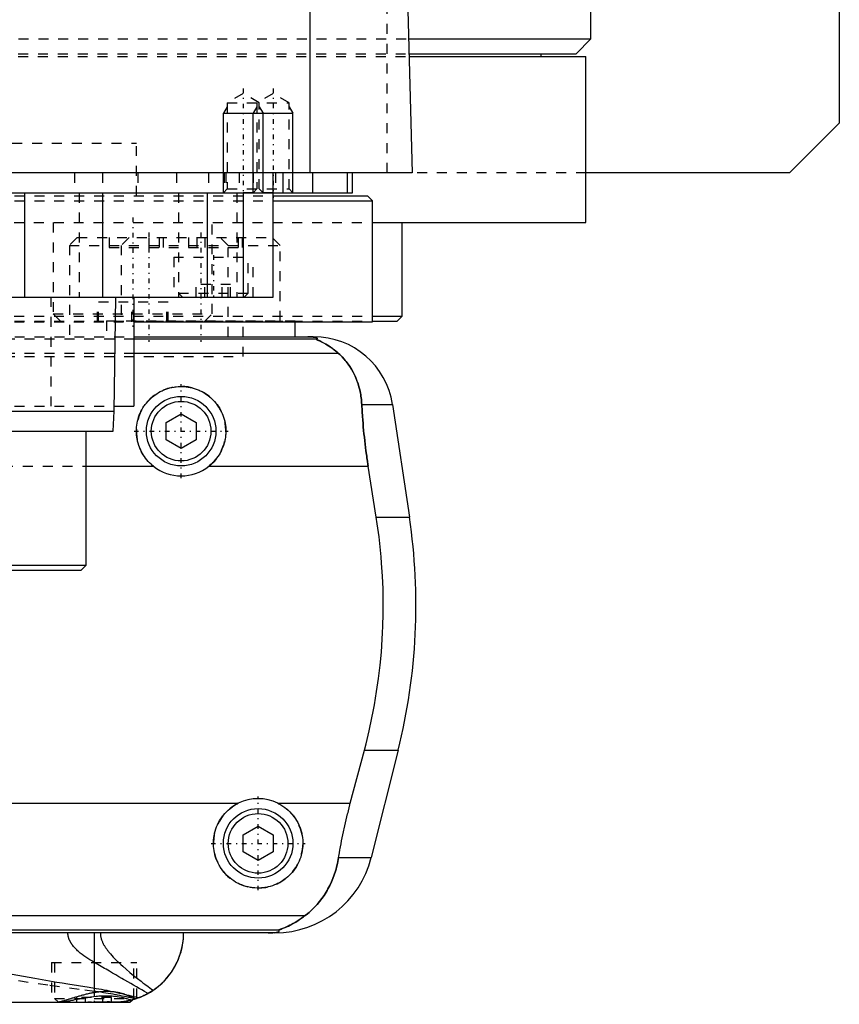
# Model space of a CAD drawing. Extents: x -105 to 105, y -104 to 484.
# Tile 5 of 10: x 22 to 105, y -67 to 32. Entities that reach past the tile are written whole.
import ezdxf

# ---------------------------------------------------------------- set-up
doc = ezdxf.new("R2010")
doc.units = 0
doc.linetypes.add('CENTER', pattern=[1.5, 0.45, -0.5, 0.05, -0.5])
doc.linetypes.add('DASHED', pattern=[2, 1, -1])
for name, color, linetype in [('AM_0', 7, 'CONTINUOUS'), ('AM_10', 7, 'CONTINUOUS'), ('AM_3', 7, 'DASHED'), ('AM_7', 7, 'CENTER')]:
    doc.layers.add(name, color=color, linetype=linetype)

msp = doc.modelspace()

# ---------------------------------------------------------------- linework, layer by layer
at = {"layer": 'AM_0', "color": 7, "linetype": 'CONTINUOUS'}
for p, q in [((105, 311.5), (105, 21.5)), ((80, 30), (80, 291.5)), ((51.744, 16.5), (51.744, 77.05)), ((60.5, 73.35), (62, 16.5)), ((61.611, 30), (80, 30)), ((78.5, 28.5), (80, 30)), ((61.652, 28.5), (78.5, 28.5)), ((61.661, 28.2), (79.5, 28.2)), ((75, 28.2), (75, 28.5)), ((79.5, 11.5), (79.5, 28.2)), ((105, 21.5), (100, 16.5)), ((62, 16.5), (-62, 16.5)), ((48, 4), (48, 16.5)), ((49, 16.5), (49, 14.5)), ((52, 14.5), (52, 16.5)), ((55.474, 16.5), (55.474, 14.5)), ((56, 14.5), (56, 16.5)), ((100, 16.5), (79.5, 16.5)), ((-56, 14.5), (56, 14.5)), ((23, 14.5), (23, 4)), ((30.85, 14.5), (30.85, 4)), ((41.361, 14.5), (41.361, 4)), ((45.003, 14.5), (45.003, 4)), ((48.014, 14.2), (57.5, 14.2)), ((58, 13.7), (57.5, 14.2)), ((48.014, 13.7), (58, 13.7)), ((58, 1.5), (58, 13.7)), ((58.063, 11.5), (79.5, 11.5)), ((61, 2.08), (61, 11.5)), ((-48, 4), (48, 4)), ((32, -7.5), (32.175, 4)), ((34, 4), (34, -7)), ((58.042, 2.08), (61, 2.08)), ((60.5, 1.58), (61, 2.08)), ((34.039, 1.5), (58, 1.5)), ((50.224, 0), (50.224, 1.5)), ((58.019, 1.58), (60.5, 1.58)), ((34, 0), (52.11, 0)), ((52.378, -0.254), (34, -0.254)), ((54.6, -1.693), (34, -1.693)), ((56.932, -6.813), (60.021, -6.813)), ((60.021, -6.813), (61.724, -18.159)), ((-32, -7.5), (32, -7.5)), ((31.9, -9.5), (32, -7.5)), ((32.008, -7), (34, -7)), ((37.25, -8.634), (38.75, -7.768)), ((38.75, -7.768), (40.25, -8.634)), ((37.25, -10.366), (37.25, -8.634)), ((40.25, -8.634), (40.25, -10.366)), ((-31.9, -9.5), (31.9, -9.5)), ((29.175, -23), (29.175, -9.5)), ((38.75, -11.232), (37.25, -10.366)), ((40.25, -10.366), (38.75, -11.232)), ((29.175, -13.032), (35.962, -13.032)), ((41.538, -13.032), (57.58, -13.032)), ((58.394, -18.159), (57.58, -13.032)), ((58.394, -18.159), (61.724, -18.159)), ((-29.175, -23), (29.175, -23)), ((-28.675, -23.5), (28.675, -23.5)), ((28.675, -23.5), (29.175, -23)), ((55.781, -46.968), (57.2, -41.616)), ((57.2, -41.616), (60.596, -41.616)), ((60.596, -41.616), (57.893, -52.426)), ((20, -46.968), (44.502, -46.968)), ((48.498, -46.968), (55.781, -46.968)), ((45, -50.134), (46.5, -49.268)), ((46.5, -49.268), (48, -50.134)), ((45, -51.866), (45, -50.134)), ((48, -50.134), (48, -51.866)), ((46.5, -52.732), (45, -51.866)), ((48, -51.866), (46.5, -52.732)), ((54.602, -52.426), (57.893, -52.426)), ((51.173, -58.307), (10, -58.307)), ((48.569, -59.746), (10, -59.746)), ((48.192, -60), (10.005, -60)), ((30.043, -65.574), (30.043, -60)), ((10.003, -67), (33.6, -67)), ((33.6, -67), (33.848, -66.752)), ((34.233, -66.634), (34.069, -66.687))]:
    msp.add_line(p, q, dxfattribs=at)
for points in [[(52.378, -0.254, 0), (52.391, -0.247, 0), (52.412, -0.231, 0), (52.43, -0.216, 0), (52.437, -0.209, 0), (52.443, -0.201, 0), (52.451, -0.186, 0), (52.454, -0.171, 0), (52.452, -0.157, 0), (52.445, -0.142, 0), (52.432, -0.128, 0), (52.423, -0.121, 0), (52.413, -0.113, 0), (52.386, -0.099, 0), (52.348, -0.084, 0), (52.298, -0.069, 0), (52.234, -0.053, 0), (52.189, -0.045, 0), (52.175, -0.043, 0), (52.16, -0.04, 0), (52.153, -0.039, 0), (52.145, -0.038, 0), (52.129, -0.036, 0), (52.113, -0.033, 0), (52.105, -0.032, 0), (52.096, -0.031, 0), (52.077, -0.029, 0), (52.057, -0.026, 0), (52.046, -0.025, 0), (52.035, -0.024, 0), (52.012, -0.022, 0), (51.988, -0.019, 0), (51.962, -0.017, 0), (51.934, -0.015, 0), (51.905, -0.013, 0), (51.89, -0.012, 0), (51.874, -0.011, 0), (51.842, -0.009, 0), (51.822, -0.008, 0), (51.816, -0.007, 0), (51.81, -0.007, 0), (51.807, -0.007, 0), (51.803, -0.007, 0), (51.797, -0.007, 0), (51.79, -0.006, 0), (51.784, -0.006, 0), (51.777, -0.006, 0), (51.77, -0.005, 0), (51.766, -0.005, 0), (51.763, -0.005, 0), (51.756, -0.005, 0), (51.748, -0.004, 0), (51.741, -0.004, 0), (51.734, -0.004, 0), (51.726, -0.004, 0), (51.723, -0.004, 0), (51.719, -0.003, 0), (51.712, -0.003, 0), (51.704, -0.003, 0), (51.697, -0.003, 0), (51.689, -0.003, 0), (51.682, -0.002, 0), (51.678, -0.002, 0), (51.674, -0.002, 0), (51.666, -0.002, 0), (51.657, -0.002, 0), (51.653, -0.002, 0), (51.649, -0.002, 0), (51.64, -0.001, 0), (51.631, -0.001, 0), (51.627, -0.001, 0), (51.623, -0.001, 0), (51.614, -0.001, 0), (51.605, -0.001, 0), (51.596, -0.001, 0), (51.587, -0.001, 0), (51.579, 0, 0), (51.574, 0, 0), (51.57, 0, 0), (51.562, 0, 0), (51.553, 0, 0), (51.544, 0, 0), (51.535, 0, 0), (51.525, 0, 0), (51.521, 0, 0), (51.516, 0, 0), (51.506, 0, 0), (51.497, 0, 0), (51.492, 0, 0)], [(54.6, -1.693, 0), (54.508, -1.609, 0), (54.325, -1.451, 0), (54.145, -1.305, 0), (54.057, -1.237, 0), (53.97, -1.172, 0), (53.799, -1.049, 0), (53.635, -0.938, 0), (53.477, -0.838, 0), (53.327, -0.748, 0), (53.184, -0.667, 0), (53.116, -0.63, 0), (53.051, -0.595, 0), (52.927, -0.531, 0), (52.812, -0.475, 0), (52.704, -0.424, 0), (52.644, -0.396, 0), (52.628, -0.389, 0), (52.612, -0.382, 0), (52.604, -0.378, 0), (52.596, -0.374, 0), (52.581, -0.367, 0), (52.566, -0.361, 0), (52.551, -0.354, 0), (52.537, -0.347, 0), (52.523, -0.341, 0), (52.516, -0.338, 0), (52.509, -0.335, 0), (52.496, -0.329, 0), (52.484, -0.323, 0), (52.478, -0.32, 0), (52.472, -0.317, 0), (52.46, -0.312, 0), (52.449, -0.307, 0), (52.444, -0.304, 0), (52.439, -0.302, 0), (52.429, -0.297, 0), (52.421, -0.292, 0), (52.412, -0.288, 0), (52.405, -0.284, 0), (52.398, -0.28, 0), (52.395, -0.278, 0), (52.392, -0.276, 0), (52.387, -0.272, 0), (52.383, -0.269, 0), (52.38, -0.266, 0), (52.377, -0.263, 0), (52.376, -0.261, 0), (52.375, -0.26, 0), (52.375, -0.259, 0), (52.376, -0.257, 0), (52.377, -0.255, 0), (52.378, -0.254, 0)], [(56.932, -6.813, 0), (56.922, -6.646, 0), (56.893, -6.315, 0), (56.85, -5.988, 0), (56.824, -5.825, 0), (56.795, -5.664, 0), (56.727, -5.345, 0), (56.647, -5.031, 0), (56.554, -4.722, 0), (56.448, -4.418, 0), (56.329, -4.121, 0), (56.266, -3.975, 0), (56.199, -3.83, 0), (56.056, -3.547, 0), (55.9, -3.271, 0), (55.733, -3.003, 0), (55.554, -2.744, 0), (55.363, -2.494, 0), (55.263, -2.372, 0), (55.16, -2.253, 0), (54.945, -2.021, 0), (54.718, -1.8, 0), (54.6, -1.693, 0)], [(35.962, -13.032, 0), (35.881, -12.967, 0), (35.726, -12.832, 0), (35.579, -12.693, 0), (35.508, -12.621, 0), (35.438, -12.547, 0), (35.303, -12.393, 0), (35.174, -12.231, 0), (35.051, -12.062, 0), (34.935, -11.886, 0), (34.827, -11.704, 0), (34.776, -11.611, 0), (34.727, -11.517, 0), (34.637, -11.325, 0), (34.555, -11.128, 0), (34.483, -10.929, 0), (34.42, -10.727, 0), (34.368, -10.523, 0), (34.345, -10.42, 0), (34.325, -10.318, 0), (34.292, -10.113, 0), (34.269, -9.909, 0), (34.261, -9.808, 0), (34.255, -9.707, 0), (34.25, -9.507, 0), (34.254, -9.308, 0), (34.259, -9.208, 0), (34.267, -9.108, 0), (34.289, -8.906, 0), (34.321, -8.704, 0), (34.362, -8.502, 0), (34.412, -8.302, 0), (34.472, -8.104, 0), (34.505, -8.006, 0), (34.541, -7.908, 0), (34.619, -7.716, 0), (34.705, -7.528, 0), (34.8, -7.345, 0), (34.902, -7.166, 0), (35.012, -6.994, 0), (35.07, -6.91, 0), (35.13, -6.827, 0), (35.253, -6.668, 0), (35.382, -6.515, 0), (35.517, -6.37, 0), (35.656, -6.232, 0), (35.803, -6.099, 0), (35.879, -6.035, 0), (35.958, -5.971, 0), (36.12, -5.849, 0), (36.289, -5.732, 0), (36.465, -5.623, 0), (36.647, -5.521, 0), (36.835, -5.428, 0), (36.93, -5.384, 0), (37.027, -5.343, 0), (37.223, -5.267, 0), (37.423, -5.2, 0), (37.625, -5.143, 0), (37.83, -5.095, 0), (38.035, -5.057, 0), (38.138, -5.042, 0), (38.241, -5.029, 0), (38.446, -5.01, 0), (38.649, -5.001, 0), (38.75, -5, 0), (38.851, -5.001, 0), (39.054, -5.01, 0), (39.259, -5.029, 0), (39.362, -5.042, 0), (39.465, -5.057, 0), (39.67, -5.095, 0), (39.875, -5.143, 0), (40.077, -5.2, 0), (40.277, -5.267, 0), (40.473, -5.343, 0), (40.57, -5.384, 0), (40.665, -5.428, 0), (40.853, -5.521, 0), (41.035, -5.623, 0), (41.211, -5.732, 0), (41.38, -5.849, 0), (41.542, -5.971, 0), (41.621, -6.035, 0), (41.697, -6.099, 0), (41.844, -6.232, 0), (41.983, -6.37, 0), (42.118, -6.515, 0), (42.247, -6.668, 0), (42.37, -6.827, 0), (42.43, -6.91, 0), (42.488, -6.994, 0), (42.598, -7.166, 0), (42.7, -7.345, 0), (42.795, -7.528, 0), (42.881, -7.716, 0), (42.959, -7.908, 0), (42.995, -8.006, 0), (43.028, -8.104, 0), (43.088, -8.302, 0), (43.138, -8.502, 0), (43.179, -8.704, 0), (43.211, -8.906, 0), (43.233, -9.108, 0), (43.241, -9.208, 0), (43.246, -9.308, 0), (43.25, -9.507, 0), (43.245, -9.707, 0), (43.239, -9.808, 0), (43.231, -9.909, 0), (43.208, -10.113, 0), (43.175, -10.318, 0), (43.155, -10.42, 0), (43.132, -10.523, 0), (43.08, -10.727, 0), (43.017, -10.929, 0), (42.945, -11.128, 0), (42.863, -11.325, 0), (42.773, -11.517, 0), (42.724, -11.611, 0), (42.673, -11.704, 0), (42.565, -11.886, 0), (42.449, -12.062, 0), (42.326, -12.231, 0), (42.197, -12.393, 0), (42.062, -12.547, 0), (41.992, -12.621, 0), (41.921, -12.693, 0), (41.774, -12.832, 0), (41.619, -12.967, 0), (41.538, -13.032, 0)], [(57.58, -13.032, 0), (57.553, -12.861, 0), (57.501, -12.52, 0), (57.451, -12.18, 0), (57.427, -12.01, 0), (57.403, -11.84, 0), (57.357, -11.498, 0), (57.313, -11.155, 0), (57.27, -10.81, 0), (57.23, -10.464, 0), (57.191, -10.117, 0), (57.173, -9.943, 0), (57.155, -9.769, 0), (57.12, -9.42, 0), (57.088, -9.071, 0), (57.058, -8.723, 0), (57.03, -8.374, 0), (57.004, -8.026, 0), (56.992, -7.852, 0), (56.981, -7.678, 0), (56.96, -7.331, 0), (56.941, -6.985, 0), (56.932, -6.813, 0)], [(57.2, -41.616, 0), (57.366, -40.978, 0), (57.676, -39.685, 0), (57.958, -38.376, 0), (58.088, -37.717, 0), (58.21, -37.055, 0), (58.431, -35.726, 0), (58.62, -34.395, 0), (58.777, -33.067, 0), (58.902, -31.746, 0), (58.995, -30.438, 0), (59.03, -29.791, 0), (59.057, -29.149, 0), (59.089, -27.883, 0), (59.094, -26.642, 0), (59.071, -25.384, 0), (59.018, -24.102, 0), (58.935, -22.799, 0), (58.882, -22.142, 0), (58.821, -21.482, 0), (58.674, -20.156, 0), (58.495, -18.825, 0), (58.394, -18.159, 0)], [(48.498, -46.968, 0), (48.601, -47.021, 0), (48.802, -47.134, 0), (48.997, -47.256, 0), (49.091, -47.321, 0), (49.183, -47.387, 0), (49.361, -47.526, 0), (49.529, -47.672, 0), (49.688, -47.824, 0), (49.84, -47.984, 0), (49.985, -48.153, 0), (50.055, -48.241, 0), (50.123, -48.331, 0), (50.253, -48.518, 0), (50.375, -48.712, 0), (50.486, -48.912, 0), (50.588, -49.119, 0), (50.679, -49.33, 0), (50.72, -49.438, 0), (50.759, -49.546, 0), (50.827, -49.765, 0), (50.884, -49.985, 0), (50.908, -50.096, 0), (50.93, -50.207, 0), (50.964, -50.428, 0), (50.986, -50.648, 0), (50.993, -50.758, 0), (50.998, -50.866, 0), (50.999, -51.081, 0), (50.99, -51.297, 0), (50.971, -51.514, 0), (50.94, -51.733, 0), (50.899, -51.95, 0), (50.874, -52.059, 0), (50.846, -52.167, 0), (50.783, -52.381, 0), (50.709, -52.592, 0), (50.625, -52.799, 0), (50.531, -53.001, 0), (50.427, -53.198, 0), (50.371, -53.294, 0), (50.314, -53.389, 0), (50.192, -53.573, 0), (50.062, -53.749, 0), (49.926, -53.918, 0), (49.783, -54.078, 0), (49.634, -54.229, 0), (49.557, -54.302, 0), (49.478, -54.374, 0), (49.312, -54.513, 0), (49.137, -54.646, 0), (48.954, -54.772, 0), (48.763, -54.889, 0), (48.565, -54.998, 0), (48.464, -55.049, 0), (48.361, -55.097, 0), (48.151, -55.186, 0), (47.937, -55.264, 0), (47.719, -55.332, 0), (47.498, -55.388, 0), (47.276, -55.433, 0), (47.165, -55.451, 0), (47.053, -55.466, 0), (46.83, -55.488, 0), (46.61, -55.499, 0), (46.5, -55.5, 0), (46.39, -55.499, 0), (46.17, -55.488, 0), (45.947, -55.466, 0), (45.835, -55.451, 0), (45.724, -55.433, 0), (45.502, -55.388, 0), (45.281, -55.332, 0), (45.063, -55.264, 0), (44.849, -55.186, 0), (44.639, -55.097, 0), (44.536, -55.049, 0), (44.435, -54.998, 0), (44.237, -54.889, 0), (44.046, -54.772, 0), (43.863, -54.646, 0), (43.688, -54.513, 0), (43.522, -54.374, 0), (43.443, -54.302, 0), (43.366, -54.229, 0), (43.217, -54.078, 0), (43.074, -53.918, 0), (42.938, -53.749, 0), (42.808, -53.573, 0), (42.686, -53.389, 0), (42.629, -53.294, 0), (42.573, -53.198, 0), (42.469, -53.001, 0), (42.375, -52.799, 0), (42.291, -52.592, 0), (42.217, -52.381, 0), (42.154, -52.167, 0), (42.126, -52.059, 0), (42.101, -51.95, 0), (42.06, -51.733, 0), (42.029, -51.514, 0), (42.01, -51.297, 0), (42.001, -51.081, 0), (42.002, -50.866, 0), (42.007, -50.758, 0), (42.014, -50.648, 0), (42.036, -50.428, 0), (42.07, -50.207, 0), (42.092, -50.096, 0), (42.116, -49.985, 0), (42.173, -49.765, 0), (42.241, -49.546, 0), (42.28, -49.438, 0), (42.321, -49.33, 0), (42.412, -49.119, 0), (42.514, -48.912, 0), (42.625, -48.712, 0), (42.747, -48.518, 0), (42.877, -48.331, 0), (42.945, -48.241, 0), (43.015, -48.153, 0), (43.16, -47.984, 0), (43.312, -47.824, 0), (43.471, -47.672, 0), (43.639, -47.526, 0), (43.817, -47.387, 0), (43.909, -47.321, 0), (44.003, -47.256, 0), (44.198, -47.134, 0), (44.399, -47.021, 0), (44.502, -46.968, 0)], [(54.602, -52.426, 0), (54.628, -52.273, 0), (54.68, -51.966, 0), (54.735, -51.66, 0), (54.762, -51.506, 0), (54.79, -51.353, 0), (54.848, -51.047, 0), (54.907, -50.741, 0), (54.968, -50.435, 0), (55.031, -50.131, 0), (55.095, -49.827, 0), (55.128, -49.676, 0), (55.161, -49.525, 0), (55.227, -49.223, 0), (55.296, -48.924, 0), (55.365, -48.626, 0), (55.436, -48.327, 0), (55.51, -48.027, 0), (55.547, -47.877, 0), (55.585, -47.726, 0), (55.662, -47.424, 0), (55.741, -47.12, 0), (55.781, -46.968, 0)], [(51.173, -58.307, 0), (51.326, -58.19, 0), (51.623, -57.947, 0), (51.906, -57.692, 0), (52.043, -57.559, 0), (52.177, -57.423, 0), (52.435, -57.143, 0), (52.681, -56.852, 0), (52.913, -56.549, 0), (53.132, -56.236, 0), (53.337, -55.912, 0), (53.435, -55.746, 0), (53.53, -55.578, 0), (53.708, -55.236, 0), (53.873, -54.885, 0), (54.024, -54.526, 0), (54.161, -54.159, 0), (54.284, -53.785, 0), (54.34, -53.595, 0), (54.393, -53.404, 0), (54.487, -53.017, 0), (54.568, -52.624, 0), (54.602, -52.426, 0)], [(48.569, -59.746, 0), (48.568, -59.745, 0), (48.567, -59.743, 0), (48.567, -59.741, 0), (48.567, -59.74, 0), (48.568, -59.739, 0), (48.57, -59.736, 0), (48.574, -59.733, 0), (48.578, -59.73, 0), (48.584, -59.727, 0), (48.591, -59.723, 0), (48.594, -59.721, 0), (48.598, -59.719, 0), (48.607, -59.715, 0), (48.617, -59.71, 0), (48.627, -59.706, 0), (48.638, -59.701, 0), (48.65, -59.696, 0), (48.657, -59.693, 0), (48.663, -59.69, 0), (48.677, -59.685, 0), (48.691, -59.679, 0), (48.698, -59.676, 0), (48.705, -59.673, 0), (48.72, -59.667, 0), (48.736, -59.661, 0), (48.744, -59.658, 0), (48.752, -59.655, 0), (48.769, -59.648, 0), (48.786, -59.641, 0), (48.804, -59.634, 0), (48.822, -59.627, 0), (48.841, -59.62, 0), (48.85, -59.616, 0), (48.86, -59.613, 0), (48.879, -59.605, 0), (48.899, -59.597, 0), (48.97, -59.569, 0), (49.095, -59.517, 0), (49.231, -59.459, 0), (49.381, -59.393, 0), (49.46, -59.356, 0), (49.542, -59.317, 0), (49.715, -59.232, 0), (49.897, -59.136, 0), (50.088, -59.03, 0), (50.285, -58.915, 0), (50.482, -58.793, 0), (50.581, -58.728, 0), (50.68, -58.663, 0), (50.878, -58.525, 0), (51.075, -58.381, 0), (51.173, -58.307, 0)], [(34.484, -66.545, 0), (34.742, -66.441, 0), (35.22, -66.216, 0), (35.664, -65.965, 0), (35.877, -65.829, 0), (36.083, -65.686, 0), (36.476, -65.382, 0), (36.842, -65.055, 0), (37.18, -64.708, 0), (37.49, -64.343, 0), (37.771, -63.962, 0), (37.901, -63.766, 0), (38.023, -63.567, 0), (38.245, -63.162, 0), (38.438, -62.747, 0), (38.602, -62.326, 0), (38.737, -61.901, 0), (38.843, -61.475, 0), (38.885, -61.261, 0), (38.921, -61.048, 0), (38.972, -60.625, 0), (38.997, -60.207, 0), (39, -60, 0)], [(35.945, -65.783, 0), (36.114, -65.664, 0), (36.438, -65.414, 0), (36.744, -65.148, 0), (36.89, -65.009, 0), (37.031, -64.867, 0), (37.299, -64.574, 0), (37.548, -64.269, 0), (37.777, -63.954, 0), (37.986, -63.629, 0), (38.175, -63.297, 0), (38.262, -63.128, 0), (38.344, -62.958, 0), (38.494, -62.614, 0), (38.623, -62.266, 0), (38.733, -61.916, 0), (38.823, -61.564, 0), (38.894, -61.212, 0), (38.923, -61.037, 0), (38.947, -60.862, 0), (38.981, -60.514, 0), (38.998, -60.17, 0), (39, -60, 0)], [(47.523, -60, 0), (47.528, -60, 0), (47.537, -60, 0), (47.546, -60, 0), (47.551, -60, 0), (47.556, -60, 0), (47.565, -60, 0), (47.575, -60, 0), (47.584, -60, 0), (47.594, -60, 0), (47.603, -60, 0), (47.608, -60, 0), (47.612, -60, 0), (47.622, -60, 0), (47.631, -59.999, 0), (47.64, -59.999, 0), (47.648, -59.999, 0), (47.657, -59.999, 0), (47.661, -59.999, 0), (47.665, -59.999, 0), (47.674, -59.999, 0), (47.682, -59.999, 0), (47.687, -59.999, 0), (47.691, -59.999, 0), (47.7, -59.998, 0), (47.708, -59.998, 0), (47.713, -59.998, 0), (47.717, -59.998, 0), (47.726, -59.998, 0), (47.734, -59.998, 0), (47.743, -59.997, 0), (47.751, -59.997, 0), (47.759, -59.997, 0), (47.763, -59.997, 0), (47.767, -59.997, 0), (47.775, -59.997, 0), (47.783, -59.996, 0), (47.791, -59.996, 0), (47.798, -59.996, 0), (47.805, -59.996, 0), (47.809, -59.996, 0), (47.812, -59.995, 0), (47.82, -59.995, 0), (47.827, -59.995, 0), (47.834, -59.995, 0), (47.842, -59.994, 0), (47.849, -59.994, 0), (47.852, -59.994, 0), (47.856, -59.994, 0), (47.863, -59.994, 0), (47.87, -59.993, 0), (47.894, -59.992, 0), (47.933, -59.99, 0), (47.95, -59.989, 0), (47.967, -59.989, 0), (47.999, -59.987, 0), (48.03, -59.984, 0), (48.06, -59.982, 0), (48.088, -59.98, 0), (48.115, -59.978, 0), (48.128, -59.977, 0), (48.14, -59.975, 0), (48.164, -59.973, 0), (48.187, -59.971, 0), (48.198, -59.97, 0), (48.209, -59.968, 0), (48.229, -59.966, 0), (48.248, -59.964, 0), (48.257, -59.963, 0), (48.265, -59.961, 0), (48.282, -59.959, 0), (48.298, -59.957, 0), (48.351, -59.948, 0), (48.428, -59.933, 0), (48.489, -59.918, 0), (48.536, -59.903, 0), (48.571, -59.888, 0), (48.585, -59.881, 0), (48.597, -59.874, 0), (48.615, -59.859, 0), (48.627, -59.844, 0), (48.633, -59.83, 0), (48.633, -59.815, 0), (48.628, -59.799, 0), (48.623, -59.792, 0), (48.617, -59.784, 0), (48.601, -59.769, 0), (48.581, -59.754, 0), (48.569, -59.746, 0)], [(9.996, -61.876, 0), (10.476, -61.976, 0), (11.482, -62.184, 0), (12.546, -62.401, 0), (13.099, -62.513, 0), (13.666, -62.626, 0), (14.831, -62.858, 0), (15.999, -63.087, 0), (17.163, -63.312, 0), (18.321, -63.534, 0), (19.473, -63.751, 0), (20.047, -63.859, 0), (20.619, -63.965, 0), (21.758, -64.174, 0), (22.889, -64.378, 0), (24.014, -64.577, 0), (25.13, -64.771, 0), (26.237, -64.96, 0), (26.788, -65.052, 0), (27.336, -65.143, 0), (28.426, -65.32, 0), (29.506, -65.491, 0), (30.043, -65.574, 0)], [(30.043, -65.574, 0), (30.181, -65.595, 0), (30.456, -65.641, 0), (30.727, -65.688, 0), (30.861, -65.713, 0), (30.995, -65.738, 0), (31.26, -65.789, 0), (31.521, -65.842, 0), (31.78, -65.897, 0), (32.034, -65.952, 0), (32.285, -66.009, 0), (32.41, -66.037, 0), (32.533, -66.066, 0), (32.777, -66.124, 0), (33.017, -66.181, 0), (33.253, -66.239, 0), (33.486, -66.296, 0), (33.715, -66.353, 0), (33.828, -66.382, 0), (33.939, -66.409, 0), (34.16, -66.464, 0), (34.377, -66.518, 0), (34.484, -66.545, 0)], [(35.945, -65.783, 0), (35.901, -65.812, 0), (35.814, -65.87, 0), (35.726, -65.926, 0), (35.682, -65.953, 0), (35.638, -65.981, 0), (35.549, -66.034, 0), (35.459, -66.086, 0), (35.369, -66.136, 0), (35.278, -66.185, 0), (35.187, -66.233, 0), (35.141, -66.256, 0), (35.095, -66.279, 0), (35.003, -66.323, 0), (34.91, -66.366, 0), (34.817, -66.408, 0), (34.724, -66.448, 0), (34.63, -66.487, 0), (34.583, -66.506, 0), (34.535, -66.525, 0), (34.441, -66.561, 0), (34.346, -66.595, 0), (34.298, -66.612, 0)], [(28.494, -67, 0), (28.611, -67, 0), (28.848, -66.997, 0), (29.09, -66.991, 0), (29.212, -66.988, 0), (29.335, -66.984, 0), (29.583, -66.976, 0), (29.831, -66.968, 0), (30.08, -66.959, 0), (30.329, -66.951, 0), (30.577, -66.944, 0), (30.701, -66.942, 0), (30.824, -66.939, 0), (31.068, -66.935, 0), (31.308, -66.933, 0), (31.544, -66.933, 0), (31.774, -66.935, 0), (31.997, -66.938, 0), (32.107, -66.941, 0), (32.215, -66.944, 0), (32.425, -66.95, 0), (32.627, -66.958, 0), (32.725, -66.962, 0)], [(34.484, -66.545, 0), (34.436, -66.562, 0), (34.34, -66.597, 0), (34.244, -66.63, 0), (34.196, -66.647, 0), (34.148, -66.662, 0), (34.051, -66.693, 0), (33.954, -66.722, 0), (33.857, -66.749, 0), (33.76, -66.775, 0), (33.662, -66.8, 0), (33.613, -66.812, 0), (33.564, -66.823, 0), (33.466, -66.845, 0), (33.368, -66.865, 0), (33.269, -66.884, 0), (33.17, -66.901, 0), (33.072, -66.917, 0), (33.022, -66.925, 0), (32.973, -66.932, 0), (32.874, -66.945, 0), (32.775, -66.957, 0), (32.725, -66.962, 0)], [(34.3, -66.611, 0), (34.3, -66.611, 0), (34.297, -66.612, 0), (34.292, -66.614, 0), (34.288, -66.616, 0), (34.284, -66.617, 0), (34.273, -66.621, 0), (34.259, -66.626, 0), (34.242, -66.631, 0), (34.223, -66.638, 0), (34.201, -66.645, 0), (34.188, -66.649, 0), (34.175, -66.653, 0), (34.147, -66.662, 0), (34.117, -66.672, 0), (34.083, -66.683, 0), (34.046, -66.694, 0), (34.007, -66.706, 0), (33.987, -66.712, 0), (33.965, -66.718, 0), (33.921, -66.731, 0), (33.873, -66.745, 0), (33.849, -66.751, 0)], [(34.298, -66.612, 0), (34.296, -66.613, 0), (34.291, -66.615, 0), (34.283, -66.617, 0), (34.278, -66.619, 0), (34.272, -66.621, 0), (34.26, -66.625, 0), (34.245, -66.63, 0), (34.227, -66.636, 0), (34.207, -66.643, 0), (34.184, -66.65, 0), (34.172, -66.654, 0), (34.159, -66.659, 0), (34.132, -66.667, 0), (34.102, -66.677, 0), (34.07, -66.687, 0), (34.035, -66.698, 0), (33.998, -66.709, 0), (33.978, -66.715, 0), (33.959, -66.72, 0), (33.917, -66.732, 0), (33.873, -66.745, 0), (33.85, -66.751, 0)]]:
    msp.add_polyline3d(points, dxfattribs=at)
for centre, radius in [((38.75, -9.5), 3.5), ((38.75, -9.5), 3), ((46.5, -51), 3.5), ((46.5, -51), 3)]:
    msp.add_circle(centre, radius, dxfattribs=at)
for centre, radius, start, end in [((52.11, -8), 8, 8.53297, 90), ((38.75, -9.5), 4.5, 231.7104, 308.2896), ((2.388, -27.062), 60, 345.96216, 8.53297), ((46.5, -51), 4.5, 63.63717, 116.36283), ((48.192, -50), 10, 270, 345.96216)]:
    msp.add_arc(centre, radius, start, end, dxfattribs=at)
at = {"layer": 'AM_10', "color": 7, "linetype": 'CONTINUOUS'}
for p, q in [((43.379, 23.156), (43, 22.5)), ((46.379, 23.156), (46, 22.5)), ((46.621, 23.156), (47, 22.5)), ((49.621, 23.156), (50, 22.5)), ((43, 14.5), (43, 22.5)), ((43, 22.5), (50, 22.5)), ((46, 14.5), (46, 22.5)), ((47, 14.5), (47, 22.5)), ((50, 14.5), (50, 22.5))]:
    msp.add_line(p, q, dxfattribs=at)
at = {"layer": 'AM_3', "color": 6, "linetype": 'DASHED'}
for p, q in [((59.5, 16.5), (59.5, 75.489)), ((-61.611, 30), (61.611, 30)), ((-61.661, 28.2), (61.661, 28.2)), ((-61.652, 28.5), (61.652, 28.5)), ((45, 24.5), (43.379, 23.564)), ((46.621, 23.564), (45, 24.5)), ((48, 24.5), (46.379, 23.564)), ((49.621, 23.564), (48, 24.5)), ((43.379, 23.564), (43.379, 14.879)), ((43.379, 23.564), (49.621, 23.564)), ((46.379, 23.564), (46.379, 14.879)), ((46.621, 14.879), (46.621, 23.564)), ((49.621, 14.879), (49.621, 23.564)), ((-34.25, 19.5), (34.25, 19.5)), ((34.25, 14.2), (34.25, 19.5)), ((79.5, 16.5), (-79.5, 16.5)), ((28, 16.5), (28, 14.5)), ((30.84, 16.5), (30.84, 14.5)), ((34.381, 16.5), (34.381, 14.5)), ((38.286, 16.5), (38.286, 14.5)), ((41.5, 16.5), (41.5, 14.5)), ((43.087, 16.5), (43.087, 14.5)), ((43.236, 16.5), (43.236, 14.5)), ((44.587, 16.5), (44.587, 14.5)), ((46, 16.5), (46, 14.5)), ((48.25, 16.5), (48.25, 14.5)), ((43.379, 14.879), (43, 14.5)), ((43.379, 14.879), (49.621, 14.879)), ((46.379, 14.879), (46, 14.5)), ((47, 14.5), (46.621, 14.879)), ((50, 14.5), (49.621, 14.879)), ((-48.014, 14.2), (48.014, 14.2)), ((28.477, 14.5), (28.477, 4)), ((38.5, 14.5), (38.5, 4)), ((44.341, 14.5), (44.341, 4)), ((48, 14.5), (44.587, 14.5)), ((-48.014, 13.7), (48.014, 13.7)), ((-58.063, 11.5), (58.063, 11.5)), ((25.878, 11.5), (25.878, 2.3)), ((41.878, 2.3), (41.878, 11.5)), ((28.3, 10), (27.5, 9.2)), ((28.3, 10), (47.924, 10)), ((31.5, 10), (31.5, 9)), ((33.524, 10), (32.724, 9.2)), ((35.5, 10), (35.5, 9)), ((36.538, 10), (36.538, 9)), ((36.94, 10), (36.94, 9)), ((39.5, 10), (39.5, 9)), ((40.321, 10), (40.321, 9)), ((41.126, 10), (41.126, 9)), ((43.5, 9.2), (42.7, 10)), ((44.507, 10), (44.507, 9)), ((44.91, 10), (44.91, 9)), ((48.724, 9.2), (47.924, 10)), ((27.5, 9.2), (27.5, 0)), ((27.5, 9.2), (48.724, 9.2)), ((31.5, 9), (44.91, 9)), ((32.724, 9.2), (32.724, 1.6)), ((43.5, 0), (43.5, 9.2)), ((48.724, 1.6), (48.724, 9.2)), ((38, 8), (38, 4)), ((38, 8), (46, 8)), ((45.5, 4.4), (45.5, 8)), ((46, 4), (46, 8)), ((40.268, 4), (40.268, 5.25)), ((43.732, 5.25), (40.268, 5.25)), ((41.134, 4), (41.134, 5.25)), ((42.866, 4), (42.866, 5.25)), ((43.732, 4), (43.732, 5.25)), ((25.65, 4), (25.65, -7)), ((38.5, 4.4), (38.9, 4)), ((38.5, 4.4), (45.5, 4.4)), ((45.1, 4), (45.5, 4.4)), ((30.327, 1.5), (30.327, 3.5)), ((37.43, 3.5), (30.327, 3.5)), ((30.432, 1.5), (30.432, 3.5)), ((33.772, 1.5), (33.772, 3.5)), ((33.984, 1.5), (33.984, 3.5)), ((37.324, 1.5), (37.324, 3.5)), ((37.43, 1.5), (37.43, 3.5)), ((-58.042, 2.08), (58.042, 2.08)), ((25.878, 2.3), (26.678, 1.5)), ((25.878, 2.3), (41.878, 2.3)), ((41.078, 1.5), (41.878, 2.3)), ((-58.019, 1.58), (58.019, 1.58)), ((-34.039, 1.5), (34.039, 1.5)), ((31.224, 1.6), (31.224, 0)), ((31.224, 1.6), (50.224, 1.6)), ((45, -2), (45, 1.58)), ((50.224, 1.5), (50.224, 1.6)), ((-34, 0), (34, 0)), ((34, -0.254), (-34, -0.254)), ((34, -1.693), (-34, -1.693)), ((-45, -2), (45, -2)), ((-45, -2), (45, -2)), ((-32.008, -7), (32.008, -7)), ((-29.175, -13.032), (29.175, -13.032)), ((30.043, -63.007), (30.043, -60)), ((30.043, -65.905), (30.043, -60)), ((25.7, -63), (25.7, -67)), ((25.7, -63), (34.3, -63)), ((26, -63), (26, -66.6)), ((34, -66.6), (34, -63)), ((34.3, -66.611), (34.3, -63)), ((26, -66.6), (26.4, -67)), ((26, -66.6), (34, -66.6)), ((28.268, -67), (28.268, -66.5)), ((31.732, -66.5), (28.268, -66.5)), ((29.134, -67), (29.134, -66.5)), ((31.733, -66.983), (29.343, -67)), ((30.866, -67), (30.866, -66.5)), ((31.732, -67), (31.732, -66.5)), ((32.376, -66.99), (31.733, -66.983)), ((32, -67), (33.6, -67)), ((33.849, -66.751), (33.722, -66.785)), ((33.848, -66.752), (34, -66.6)), ((34.3, -66.611), (34.233, -66.634))]:
    msp.add_line(p, q, dxfattribs=at)
for points in [[(51.492, 0, 0), (51.497, 0, 0), (51.506, 0, 0), (51.516, 0, 0), (51.521, 0, 0), (51.525, 0, 0), (51.535, 0, 0), (51.544, 0, 0), (51.553, 0, 0), (51.562, 0, 0), (51.57, 0, 0), (51.574, 0, 0), (51.579, 0, 0), (51.587, -0.001, 0), (51.596, -0.001, 0), (51.605, -0.001, 0), (51.614, -0.001, 0), (51.623, -0.001, 0), (51.627, -0.001, 0), (51.631, -0.001, 0), (51.64, -0.001, 0), (51.649, -0.002, 0), (51.653, -0.002, 0), (51.657, -0.002, 0), (51.666, -0.002, 0), (51.674, -0.002, 0), (51.678, -0.002, 0), (51.682, -0.002, 0), (51.689, -0.003, 0), (51.697, -0.003, 0), (51.704, -0.003, 0), (51.712, -0.003, 0), (51.719, -0.003, 0), (51.723, -0.004, 0), (51.726, -0.004, 0), (51.734, -0.004, 0), (51.741, -0.004, 0), (51.748, -0.004, 0), (51.756, -0.005, 0), (51.763, -0.005, 0), (51.766, -0.005, 0), (51.77, -0.005, 0), (51.777, -0.006, 0), (51.784, -0.006, 0), (51.79, -0.006, 0), (51.797, -0.007, 0), (51.803, -0.007, 0), (51.807, -0.007, 0), (51.81, -0.007, 0), (51.816, -0.007, 0), (51.822, -0.008, 0), (51.842, -0.009, 0), (51.874, -0.011, 0), (51.89, -0.012, 0), (51.905, -0.013, 0), (51.934, -0.015, 0), (51.962, -0.017, 0), (51.988, -0.019, 0), (52.012, -0.022, 0), (52.035, -0.024, 0), (52.046, -0.025, 0), (52.057, -0.026, 0), (52.077, -0.029, 0), (52.096, -0.031, 0), (52.105, -0.032, 0), (52.113, -0.033, 0), (52.129, -0.036, 0), (52.145, -0.038, 0), (52.153, -0.039, 0), (52.16, -0.04, 0), (52.175, -0.043, 0), (52.189, -0.045, 0), (52.234, -0.053, 0), (52.298, -0.069, 0), (52.348, -0.084, 0), (52.386, -0.099, 0), (52.413, -0.113, 0), (52.423, -0.121, 0), (52.432, -0.128, 0), (52.445, -0.142, 0), (52.452, -0.157, 0), (52.454, -0.171, 0), (52.451, -0.186, 0), (52.443, -0.201, 0), (52.437, -0.209, 0), (52.43, -0.216, 0), (52.412, -0.231, 0), (52.391, -0.247, 0), (52.378, -0.254, 0)], [(52.378, -0.254, 0), (52.377, -0.255, 0), (52.376, -0.256, 0), (52.375, -0.258, 0), (52.375, -0.259, 0), (52.376, -0.26, 0), (52.377, -0.263, 0), (52.379, -0.265, 0), (52.381, -0.268, 0), (52.385, -0.271, 0), (52.389, -0.274, 0), (52.391, -0.275, 0), (52.394, -0.277, 0), (52.4, -0.281, 0), (52.406, -0.284, 0), (52.413, -0.288, 0), (52.421, -0.292, 0), (52.429, -0.296, 0), (52.433, -0.299, 0), (52.438, -0.301, 0), (52.447, -0.306, 0), (52.457, -0.31, 0), (52.462, -0.313, 0), (52.468, -0.315, 0), (52.479, -0.321, 0), (52.49, -0.326, 0), (52.496, -0.329, 0), (52.502, -0.331, 0), (52.514, -0.337, 0), (52.527, -0.343, 0), (52.54, -0.349, 0), (52.553, -0.355, 0), (52.567, -0.361, 0), (52.574, -0.364, 0), (52.581, -0.368, 0), (52.595, -0.374, 0), (52.61, -0.381, 0), (52.663, -0.405, 0), (52.763, -0.452, 0), (52.876, -0.506, 0), (52.999, -0.568, 0), (53.064, -0.602, 0), (53.132, -0.638, 0), (53.273, -0.717, 0), (53.426, -0.807, 0), (53.588, -0.908, 0), (53.758, -1.021, 0), (53.936, -1.147, 0), (54.027, -1.214, 0), (54.12, -1.286, 0), (54.309, -1.438, 0), (54.502, -1.605, 0), (54.6, -1.693, 0)], [(54.6, -1.693, 0), (54.718, -1.8, 0), (54.945, -2.021, 0), (55.16, -2.253, 0), (55.263, -2.372, 0), (55.363, -2.494, 0), (55.554, -2.744, 0), (55.733, -3.004, 0), (55.901, -3.271, 0), (56.056, -3.547, 0), (56.199, -3.831, 0), (56.266, -3.975, 0), (56.33, -4.121, 0), (56.448, -4.419, 0), (56.554, -4.722, 0), (56.647, -5.031, 0), (56.727, -5.345, 0), (56.795, -5.664, 0), (56.824, -5.825, 0), (56.85, -5.988, 0), (56.893, -6.315, 0), (56.922, -6.646, 0), (56.932, -6.813, 0)], [(56.932, -6.813, 0), (56.941, -6.985, 0), (56.96, -7.331, 0), (56.981, -7.678, 0), (56.992, -7.852, 0), (57.004, -8.026, 0), (57.03, -8.374, 0), (57.058, -8.723, 0), (57.088, -9.071, 0), (57.12, -9.42, 0), (57.155, -9.769, 0), (57.173, -9.943, 0), (57.191, -10.117, 0), (57.23, -10.464, 0), (57.27, -10.81, 0), (57.313, -11.155, 0), (57.357, -11.498, 0), (57.403, -11.84, 0), (57.427, -12.01, 0), (57.451, -12.18, 0), (57.501, -12.52, 0), (57.553, -12.861, 0), (57.58, -13.032, 0)], [(54.602, -52.426, 0), (54.568, -52.624, 0), (54.487, -53.017, 0), (54.393, -53.404, 0), (54.34, -53.595, 0), (54.284, -53.785, 0), (54.161, -54.159, 0), (54.024, -54.526, 0), (53.873, -54.885, 0), (53.708, -55.236, 0), (53.529, -55.579, 0), (53.435, -55.747, 0), (53.337, -55.912, 0), (53.131, -56.236, 0), (52.912, -56.55, 0), (52.68, -56.852, 0), (52.435, -57.144, 0), (52.177, -57.424, 0), (52.043, -57.559, 0), (51.906, -57.692, 0), (51.622, -57.947, 0), (51.326, -58.19, 0), (51.173, -58.307, 0)], [(51.173, -58.307, 0), (51.062, -58.391, 0), (50.845, -58.549, 0), (50.632, -58.694, 0), (50.529, -58.762, 0), (50.427, -58.828, 0), (50.228, -58.949, 0), (50.037, -59.06, 0), (49.854, -59.159, 0), (49.681, -59.249, 0), (49.517, -59.329, 0), (49.439, -59.366, 0), (49.364, -59.401, 0), (49.221, -59.464, 0), (49.09, -59.52, 0), (48.964, -59.571, 0), (48.894, -59.599, 0), (48.875, -59.606, 0), (48.856, -59.614, 0), (48.847, -59.618, 0), (48.838, -59.621, 0), (48.82, -59.628, 0), (48.802, -59.635, 0), (48.785, -59.642, 0), (48.768, -59.649, 0), (48.751, -59.655, 0), (48.743, -59.658, 0), (48.735, -59.662, 0), (48.719, -59.668, 0), (48.704, -59.674, 0), (48.697, -59.677, 0), (48.69, -59.68, 0), (48.676, -59.685, 0), (48.662, -59.691, 0), (48.656, -59.693, 0), (48.65, -59.696, 0), (48.638, -59.701, 0), (48.627, -59.706, 0), (48.616, -59.711, 0), (48.607, -59.715, 0), (48.598, -59.719, 0), (48.594, -59.721, 0), (48.59, -59.723, 0), (48.584, -59.727, 0), (48.578, -59.73, 0), (48.574, -59.733, 0), (48.57, -59.736, 0), (48.568, -59.739, 0), (48.567, -59.74, 0), (48.567, -59.741, 0), (48.567, -59.743, 0), (48.568, -59.745, 0), (48.569, -59.746, 0)], [(30.043, -63.007, 0), (29.947, -62.953, 0), (29.754, -62.84, 0), (29.557, -62.72, 0), (29.459, -62.658, 0), (29.36, -62.595, 0), (29.163, -62.464, 0), (28.969, -62.327, 0), (28.777, -62.184, 0), (28.592, -62.036, 0), (28.413, -61.882, 0), (28.326, -61.804, 0), (28.242, -61.724, 0), (28.081, -61.56, 0), (27.929, -61.388, 0), (27.844, -61.282, 0), (27.821, -61.251, 0), (27.797, -61.219, 0), (27.786, -61.203, 0), (27.775, -61.188, 0), (27.752, -61.155, 0), (27.73, -61.123, 0), (27.708, -61.091, 0), (27.687, -61.058, 0), (27.666, -61.024, 0), (27.656, -61.008, 0), (27.646, -60.991, 0), (27.626, -60.957, 0), (27.607, -60.923, 0), (27.588, -60.888, 0), (27.57, -60.854, 0), (27.552, -60.819, 0), (27.544, -60.801, 0), (27.535, -60.783, 0), (27.519, -60.748, 0), (27.503, -60.712, 0), (27.495, -60.694, 0), (27.488, -60.675, 0), (27.473, -60.639, 0), (27.459, -60.602, 0), (27.453, -60.583, 0), (27.446, -60.565, 0), (27.434, -60.527, 0), (27.422, -60.49, 0), (27.412, -60.451, 0), (27.402, -60.413, 0), (27.392, -60.374, 0), (27.388, -60.355, 0), (27.384, -60.335, 0), (27.377, -60.296, 0), (27.37, -60.257, 0), (27.365, -60.218, 0), (27.36, -60.179, 0), (27.356, -60.139, 0), (27.355, -60.119, 0), (27.353, -60.1, 0), (27.351, -60.06, 0), (27.35, -60.02, 0), (27.35, -60, 0)], [(30.621, -60, 0), (30.621, -60.038, 0), (30.624, -60.113, 0), (30.629, -60.187, 0), (30.633, -60.225, 0), (30.638, -60.262, 0), (30.648, -60.335, 0), (30.662, -60.409, 0), (30.678, -60.482, 0), (30.696, -60.554, 0), (30.717, -60.626, 0), (30.728, -60.661, 0), (30.74, -60.697, 0), (30.765, -60.767, 0), (30.791, -60.836, 0), (30.82, -60.904, 0), (30.849, -60.971, 0), (30.881, -61.037, 0), (30.897, -61.07, 0), (30.914, -61.103, 0), (30.948, -61.167, 0), (30.983, -61.23, 0), (31.001, -61.262, 0), (31.019, -61.293, 0), (31.056, -61.354, 0), (31.094, -61.415, 0), (31.113, -61.445, 0), (31.133, -61.476, 0), (31.173, -61.536, 0), (31.214, -61.595, 0), (31.256, -61.654, 0), (31.299, -61.713, 0), (31.342, -61.771, 0), (31.364, -61.799, 0), (31.386, -61.828, 0), (31.431, -61.884, 0), (31.476, -61.94, 0), (31.635, -62.131, 0), (31.913, -62.439, 0), (32.21, -62.744, 0), (32.53, -63.053, 0), (32.697, -63.208, 0), (32.869, -63.364, 0), (33.225, -63.677, 0), (33.592, -63.988, 0), (33.969, -64.297, 0), (34.347, -64.599, 0), (34.719, -64.887, 0), (34.902, -65.026, 0), (35.083, -65.162, 0), (35.436, -65.422, 0), (35.778, -65.666, 0), (35.945, -65.783, 0)], [(35.437, -66.098, 0), (35.311, -66.032, 0), (35.053, -65.894, 0), (34.789, -65.75, 0), (34.654, -65.675, 0), (34.518, -65.6, 0), (34.243, -65.444, 0), (33.961, -65.284, 0), (33.674, -65.119, 0), (33.382, -64.95, 0), (33.085, -64.777, 0), (32.935, -64.689, 0), (32.783, -64.6, 0), (32.477, -64.42, 0), (32.166, -64.237, 0), (31.85, -64.052, 0), (31.53, -63.865, 0), (31.206, -63.675, 0), (31.043, -63.58, 0), (30.879, -63.485, 0), (30.547, -63.294, 0), (30.212, -63.103, 0), (30.043, -63.007, 0)], [(30.043, -65.905, 0), (28.496, -65.704, 0), (25.344, -65.272, 0), (22.121, -64.813, 0)], [(26.032, -67, 0), (26.051, -67, 0), (26.091, -66.998, 0), (26.132, -66.996, 0), (26.154, -66.994, 0), (26.176, -66.992, 0), (26.222, -66.987, 0), (26.27, -66.98, 0), (26.319, -66.972, 0), (26.371, -66.963, 0), (26.424, -66.953, 0), (26.452, -66.948, 0), (26.479, -66.942, 0), (26.536, -66.93, 0), (26.595, -66.916, 0), (26.655, -66.901, 0), (26.717, -66.886, 0), (26.78, -66.87, 0), (26.812, -66.861, 0), (26.845, -66.852, 0), (26.911, -66.834, 0), (26.979, -66.815, 0), (27.013, -66.805, 0), (27.048, -66.795, 0), (27.119, -66.774, 0), (27.19, -66.753, 0), (27.227, -66.742, 0), (27.264, -66.731, 0), (27.338, -66.709, 0), (27.414, -66.686, 0), (27.491, -66.662, 0), (27.569, -66.638, 0), (27.648, -66.613, 0), (27.688, -66.601, 0), (27.728, -66.588, 0), (27.81, -66.563, 0), (27.892, -66.538, 0), (27.975, -66.512, 0), (28.06, -66.486, 0), (28.145, -66.46, 0), (28.188, -66.447, 0), (28.231, -66.434, 0), (28.318, -66.408, 0), (28.406, -66.382, 0), (28.494, -66.356, 0), (28.584, -66.331, 0), (28.674, -66.305, 0), (28.719, -66.292, 0), (28.765, -66.28, 0), (28.856, -66.255, 0), (28.948, -66.23, 0), (29.041, -66.206, 0), (29.134, -66.182, 0), (29.228, -66.159, 0), (29.275, -66.148, 0), (29.322, -66.137, 0), (29.417, -66.115, 0), (29.512, -66.094, 0), (29.607, -66.073, 0), (29.703, -66.054, 0), (29.799, -66.035, 0), (29.847, -66.026, 0), (29.895, -66.017, 0), (29.991, -66, 0), (30.088, -65.984, 0), (30.136, -65.976, 0), (30.185, -65.969, 0), (30.282, -65.955, 0), (30.379, -65.943, 0), (30.427, -65.937, 0), (30.476, -65.931, 0), (30.573, -65.921, 0), (30.67, -65.912, 0), (30.766, -65.904, 0), (30.862, -65.898, 0), (30.958, -65.893, 0), (31.005, -65.891, 0), (31.053, -65.889, 0), (31.147, -65.887, 0), (31.24, -65.886, 0), (31.333, -65.886, 0), (31.425, -65.888, 0), (31.516, -65.891, 0), (31.562, -65.893, 0), (31.607, -65.896, 0), (31.697, -65.901, 0), (31.786, -65.909, 0), (31.874, -65.917, 0), (31.961, -65.927, 0), (32.048, -65.938, 0), (32.091, -65.944, 0), (32.133, -65.95, 0), (32.217, -65.963, 0), (32.3, -65.978, 0), (32.381, -65.993, 0), (32.461, -66.01, 0), (32.539, -66.027, 0), (32.578, -66.036, 0), (32.617, -66.046, 0), (32.692, -66.065, 0), (32.766, -66.085, 0), (32.839, -66.106, 0), (32.91, -66.128, 0), (32.98, -66.15, 0), (33.014, -66.161, 0), (33.048, -66.173, 0), (33.114, -66.196, 0), (33.179, -66.22, 0), (33.211, -66.232, 0), (33.242, -66.245, 0), (33.304, -66.269, 0), (33.364, -66.294, 0), (33.393, -66.307, 0), (33.422, -66.32, 0), (33.479, -66.346, 0), (33.534, -66.371, 0), (33.587, -66.397, 0), (33.639, -66.423, 0), (33.688, -66.449, 0), (33.713, -66.462, 0), (33.736, -66.475, 0), (33.782, -66.501, 0), (33.827, -66.527, 0), (33.869, -66.552, 0), (33.91, -66.578, 0), (33.948, -66.603, 0), (33.967, -66.615, 0), (33.985, -66.628, 0), (34.02, -66.652, 0), (34.053, -66.676, 0), (34.069, -66.687, 0)], [(33.722, -66.785, 0), (33.651, -66.761, 0), (33.497, -66.712, 0), (33.33, -66.662, 0), (33.241, -66.637, 0), (33.149, -66.613, 0), (32.954, -66.565, 0), (32.747, -66.521, 0), (32.528, -66.48, 0), (32.298, -66.445, 0), (32.059, -66.415, 0), (31.936, -66.403, 0), (31.81, -66.392, 0), (31.662, -66.382, 0), (31.619, -66.38, 0), (31.575, -66.378, 0), (31.554, -66.377, 0), (31.532, -66.376, 0), (31.488, -66.374, 0), (31.444, -66.372, 0), (31.4, -66.371, 0), (31.356, -66.37, 0), (31.312, -66.369, 0), (31.289, -66.369, 0), (31.267, -66.368, 0), (31.222, -66.368, 0), (31.177, -66.368, 0), (31.132, -66.368, 0), (31.087, -66.368, 0), (31.042, -66.368, 0), (31.019, -66.369, 0), (30.996, -66.369, 0), (30.951, -66.37, 0), (30.905, -66.371, 0), (30.86, -66.372, 0), (30.814, -66.374, 0), (30.768, -66.376, 0), (30.745, -66.377, 0), (30.722, -66.378, 0), (30.677, -66.38, 0), (30.631, -66.382, 0), (30.47, -66.392, 0), (30.331, -66.403, 0), (30.193, -66.415, 0), (29.915, -66.445, 0), (29.638, -66.48, 0), (29.499, -66.5, 0)], [(34.197, -66.646, 0), (34.096, -66.626, 0), (33.892, -66.585, 0), (33.684, -66.543, 0), (33.578, -66.522, 0), (33.472, -66.5, 0), (33.256, -66.457, 0), (33.037, -66.413, 0), (32.815, -66.369, 0), (32.59, -66.325, 0), (32.361, -66.281, 0), (32.246, -66.259, 0), (32.13, -66.237, 0), (31.895, -66.194, 0), (31.658, -66.152, 0), (31.417, -66.11, 0), (31.173, -66.07, 0), (30.927, -66.03, 0), (30.803, -66.011, 0), (30.678, -65.992, 0), (30.426, -65.956, 0), (30.171, -65.922, 0), (30.043, -65.905, 0)], [(28.268, -66.718, 0), (28.206, -66.731, 0), (28.083, -66.755, 0), (27.962, -66.779, 0), (27.903, -66.791, 0), (27.844, -66.802, 0), (27.727, -66.825, 0), (27.613, -66.847, 0), (27.501, -66.868, 0), (27.391, -66.887, 0), (27.284, -66.906, 0), (27.231, -66.915, 0), (27.179, -66.923, 0), (27.078, -66.939, 0), (26.979, -66.954, 0), (26.882, -66.966, 0), (26.789, -66.977, 0), (26.699, -66.986, 0), (26.655, -66.99, 0), (26.613, -66.993, 0), (26.53, -66.997, 0), (26.45, -67, 0), (26.412, -67, 0)], [(29.499, -66.5, 0), (29.464, -66.505, 0), (29.393, -66.516, 0), (29.322, -66.527, 0), (29.287, -66.533, 0), (29.252, -66.538, 0), (29.182, -66.55, 0), (29.112, -66.562, 0), (29.043, -66.573, 0), (28.973, -66.586, 0), (28.904, -66.598, 0), (28.87, -66.604, 0), (28.836, -66.61, 0), (28.768, -66.623, 0), (28.7, -66.635, 0), (28.632, -66.648, 0), (28.565, -66.661, 0), (28.498, -66.674, 0), (28.465, -66.68, 0), (28.432, -66.686, 0), (28.366, -66.699, 0), (28.301, -66.712, 0), (28.268, -66.718, 0)], [(33.85, -66.751, 0), (33.816, -66.76, 0), (33.743, -66.779, 0), (33.666, -66.799, 0), (33.626, -66.809, 0), (33.585, -66.818, 0), (33.5, -66.837, 0), (33.411, -66.856, 0), (33.318, -66.875, 0), (33.222, -66.893, 0), (33.123, -66.909, 0), (33.073, -66.917, 0), (33.022, -66.925, 0), (32.917, -66.94, 0), (32.808, -66.953, 0), (32.694, -66.966, 0), (32.576, -66.976, 0), (32.454, -66.985, 0), (32.392, -66.989, 0), (32.328, -66.992, 0), (32.199, -66.997, 0), (32.067, -67, 0), (32, -67, 0)], [(33.85, -66.751, 0), (33.821, -66.759, 0), (33.761, -66.775, 0), (33.698, -66.791, 0), (33.665, -66.799, 0), (33.631, -66.807, 0), (33.562, -66.824, 0), (33.489, -66.84, 0), (33.414, -66.856, 0), (33.337, -66.871, 0), (33.257, -66.886, 0), (33.216, -66.894, 0), (33.175, -66.901, 0), (33.091, -66.914, 0), (33.005, -66.927, 0), (32.917, -66.94, 0), (32.825, -66.951, 0), (32.731, -66.962, 0), (32.682, -66.967, 0), (32.633, -66.971, 0), (32.532, -66.98, 0), (32.429, -66.987, 0), (32.376, -66.99, 0)]]:
    msp.add_polyline3d(points, dxfattribs=at)
for centre, start, end in [((38.75, -9.5), 308.2896, 231.7104), ((46.5, -51), 116.36283, 63.63717)]:
    msp.add_arc(centre, 4.5, start, end, dxfattribs=at)
at = {"layer": 'AM_7', "color": 4, "linetype": 'CENTER'}
for p, q in [((45, 25), (45, 14)), ((48, 25), (48, 14)), ((33.878, 12), (33.878, 1)), ((35.5, 10.5), (35.5, -0.5)), ((40.724, 10.5), (40.724, -0.5)), ((42, 8.2), (42, 3.8)), ((38.75, -14.225), (38.75, -4.775)), ((34.025, -9.5), (43.475, -9.5)), ((46.5, -55.725), (46.5, -46.275)), ((41.775, -51), (51.225, -51)), ((30, -62.8), (30, -67.2))]:
    msp.add_line(p, q, dxfattribs=at)

doc.saveas('drawing.dxf')
